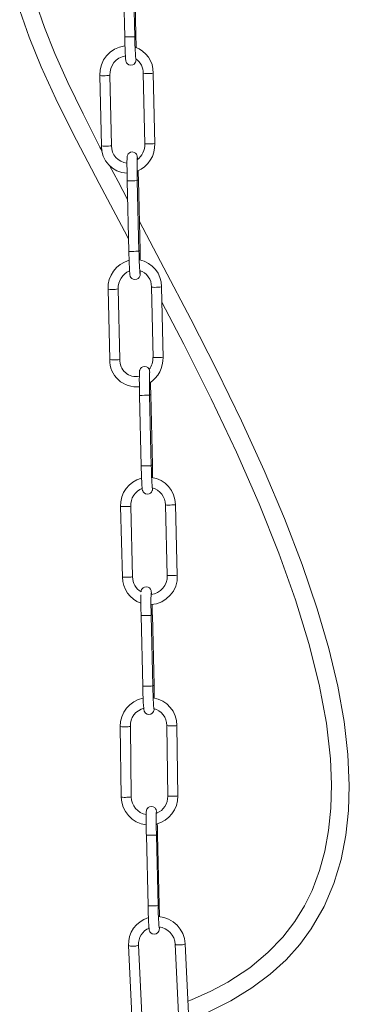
# Model space of a CAD drawing. Header units: millimetres. Extents: x -238 to 509, y -1369 to 291.
# Tile 3 of 7: x -103 to -5, y -978 to -685. Entities that reach past the tile are written whole.
import ezdxf

# ---------------------------------------------------------------- set-up
doc = ezdxf.new("R2010")
doc.units = ezdxf.units.MM

msp = doc.modelspace()

# ---------------------------------------------------------------- linework, layer by layer
at = {"color": 7, "linetype": 'Continuous', "lineweight": 15}
for p, q in [((-72.4, -669.11), (-71.9, -690.13)), ((-68.9, -690.13), (-69.4, -669.03)), ((-68.56, -689.89), (-69.06, -668.9)), ((-79.3, -701.58), (-78.82, -722.53)), ((-75.83, -722.46), (-76.3, -701.52)), ((-66.41, -700.93), (-65.93, -721.98)), ((-62.93, -721.98), (-63.41, -700.86)), ((-71.16, -732.94), (-70.66, -753.96)), ((-67.66, -753.96), (-68.16, -732.87)), ((-67.32, -753.73), (-67.82, -732.74)), ((-63.96, -764.51), (-63.48, -785.56)), ((-60.48, -785.56), (-60.96, -764.45)), ((-76.85, -765.17), (-76.38, -786.12)), ((-73.38, -786.05), (-73.85, -765.1)), ((-67.49, -796.75), (-66.99, -817.77)), ((-63.99, -817.77), (-64.49, -796.68)), ((-63.65, -817.54), (-64.15, -796.54)), ((-73.12, -829.83), (-72.56, -850.82)), ((-69.57, -850.74), (-70.12, -829.76)), ((-59.81, -829.35), (-59.26, -850.39)), ((-56.25, -850.39), (-56.81, -829.27)), ((-67.02, -862.29), (-66.52, -883.31)), ((-63.52, -883.31), (-64.02, -862.21)), ((-63.18, -883.07), (-63.68, -862.08)), ((-73.22, -895.29), (-72.96, -916.25)), ((-69.96, -916.21), (-70.22, -895.25)), ((-59.35, -895), (-59.09, -916.06)), ((-56.09, -916.06), (-56.35, -894.96)), ((-65.46, -927.64), (-64.96, -948.67)), ((-61.96, -948.67), (-62.46, -927.57)), ((-61.62, -948.43), (-62.12, -927.44)), ((-70.78, -960.45), (-69.83, -981.22)), ((-66.84, -981.08), (-67.78, -960.32)), ((-56.89, -960.06), (-55.94, -980.83)), ((-52.95, -980.7), (-53.89, -959.93))]:
    msp.add_line(p, q, dxfattribs=at)
at = {"color": 7, "linetype": 'Continuous', "lineweight": 15, "flags": 128}
for points in [[(-103.17, -682.22), (-100.39, -690.22), (-96.82, -698.97), (-92.42, -708.53), (-87.34, -718.79), (-79.54, -733.76), (-71.21, -749.42), (-70.75, -750.28)], [(-78.61, -724.13), (-79.27, -722.87), (-84.31, -713.02), (-88.85, -703.7), (-92.73, -695.06), (-95.83, -687.29), (-98.25, -680.2)], [(-71.9, -690.1), (-71.88, -690.88), (-71.84, -692.33), (-71.79, -693.69), (-71.74, -694.88), (-71.69, -695.87), (-71.64, -696.61), (-71.58, -697.15), (-71.53, -697.36), (-71.47, -697.55), (-71.33, -697.81), (-71.05, -698.13), (-70.63, -698.39), (-70.1, -698.49), (-69.52, -698.39), (-69.13, -698.17), (-68.87, -697.9), (-68.71, -697.64), (-68.63, -697.43), (-68.59, -697.29), (-68.56, -697.15), (-68.54, -696.92), (-68.52, -696.62)], [(-68.06, -726.55), (-68.09, -726.22), (-68.15, -725.68), (-68.2, -725.47), (-68.26, -725.28), (-68.4, -725.03), (-68.68, -724.7), (-69.1, -724.45), (-69.63, -724.34), (-70.2, -724.44), (-70.6, -724.67), (-70.86, -724.93), (-71.02, -725.2), (-71.1, -725.4), (-71.14, -725.55), (-71.16, -725.69), (-71.19, -725.91), (-71.21, -726.45), (-71.23, -727.22), (-71.23, -728.28), (-71.22, -729.52), (-71.2, -730.91), (-71.18, -732.38), (-71.16, -732.94)], [(-71.03, -738.47), (-73.88, -733.12), (-76.4, -728.33)], [(-47.48, -980.43), (-40.31, -976.91), (-34.03, -973.07), (-28.57, -968.97), (-23.86, -964.66), (-19.82, -960.15), (-16.35, -955.42), (-12.55, -948.83), (-9.62, -941.96), (-7.49, -934.87), (-6.06, -927.62), (-5.27, -920.24), (-5.04, -912.78), (-5.44, -903.61), (-6.57, -893.79), (-8.46, -883.27), (-11.13, -872.08), (-14.59, -860.22), (-19.06, -847.11), (-24.36, -833.37), (-30.42, -819.09), (-37.17, -804.35), (-44.49, -789.28), (-52.23, -774.04), (-60.22, -758.79), (-67.53, -745.05)], [(-70.66, -753.93), (-70.64, -754.71), (-70.6, -756.17), (-70.55, -757.52), (-70.5, -758.72), (-70.45, -759.7), (-70.4, -760.45), (-70.34, -760.99), (-70.29, -761.2), (-70.23, -761.39), (-70.09, -761.64), (-69.81, -761.96), (-69.39, -762.22), (-68.86, -762.33), (-68.28, -762.23), (-67.89, -762), (-67.63, -761.73), (-67.47, -761.47), (-67.39, -761.27), (-67.35, -761.12), (-67.32, -760.98), (-67.3, -760.76), (-67.27, -760.22), (-67.26, -759.61)], [(-60.86, -768.99), (-54.33, -781.54), (-46.2, -797.78), (-38.67, -813.66), (-31.9, -829.01), (-25.99, -843.69), (-21.02, -857.59), (-17.05, -870.54), (-13.99, -882.77), (-11.86, -894.25), (-10.65, -904.93), (-10.34, -912.48), (-10.53, -919.56), (-11.2, -926.17), (-12.33, -932.32), (-13.9, -938.09), (-16.15, -944.03), (-18.42, -948.61), (-21.29, -953.27), (-24.87, -957.93), (-29.28, -962.54), (-34.68, -967.04), (-41.23, -971.34), (-46.31, -974.05), (-52.04, -976.6), (-53.11, -976.99)], [(-64.42, -789.95), (-64.48, -789.49), (-64.52, -789.28), (-64.59, -789.09), (-64.72, -788.83), (-65, -788.51), (-65.42, -788.26), (-65.96, -788.15), (-66.53, -788.25), (-66.92, -788.48), (-67.18, -788.74), (-67.34, -789), (-67.43, -789.21), (-67.46, -789.36), (-67.49, -789.5), (-67.51, -789.72), (-67.54, -790.26), (-67.55, -791.03), (-67.56, -792.08), (-67.55, -793.33), (-67.53, -794.72), (-67.5, -796.19), (-67.49, -796.75)], [(-66.99, -817.74), (-66.97, -818.52), (-66.93, -819.98), (-66.88, -821.33), (-66.83, -822.53), (-66.78, -823.51), (-66.73, -824.26), (-66.66, -824.8), (-66.62, -825.01), (-66.55, -825.2), (-66.42, -825.45), (-66.14, -825.77), (-65.72, -826.03), (-65.18, -826.14), (-64.61, -826.04), (-64.22, -825.81), (-63.96, -825.54), (-63.8, -825.28), (-63.71, -825.08), (-63.67, -824.93), (-63.65, -824.79), (-63.62, -824.57), (-63.61, -824.27)], [(-63.91, -855.99), (-63.94, -855.57), (-64.01, -855.02), (-64.05, -854.81), (-64.12, -854.63), (-64.25, -854.37), (-64.53, -854.05), (-64.95, -853.79), (-65.49, -853.68), (-66.06, -853.79), (-66.45, -854.01), (-66.71, -854.28), (-66.87, -854.54), (-66.96, -854.75), (-66.99, -854.89), (-67.02, -855.03), (-67.04, -855.24)], [(-66.52, -883.28), (-66.5, -884.06), (-66.46, -885.51), (-66.41, -886.87), (-66.36, -888.06), (-66.31, -889.05), (-66.26, -889.79), (-66.19, -890.33), (-66.15, -890.54), (-66.08, -890.73), (-65.95, -890.99), (-65.67, -891.31), (-65.25, -891.57), (-64.71, -891.67), (-64.14, -891.57), (-63.75, -891.35), (-63.49, -891.08), (-63.33, -890.82), (-63.24, -890.61), (-63.2, -890.47), (-63.18, -890.33), (-63.15, -890.1), (-63.15, -889.92)], [(-62.37, -921.07), (-62.38, -920.92), (-62.45, -920.38), (-62.49, -920.17), (-62.56, -919.98), (-62.69, -919.73), (-62.97, -919.41), (-63.39, -919.15), (-63.93, -919.04), (-64.5, -919.14), (-64.89, -919.37), (-65.15, -919.64), (-65.31, -919.9), (-65.4, -920.1), (-65.44, -920.25), (-65.46, -920.39), (-65.49, -920.61), (-65.51, -921.15), (-65.52, -921.92), (-65.53, -922.98), (-65.52, -924.22), (-65.5, -925.61), (-65.47, -927.08), (-65.46, -927.64)], [(-64.96, -948.63), (-64.94, -949.41), (-64.9, -950.87), (-64.85, -952.22), (-64.8, -953.42), (-64.75, -954.4), (-64.7, -955.15), (-64.63, -955.69), (-64.59, -955.9), (-64.52, -956.09), (-64.39, -956.34), (-64.11, -956.66), (-63.69, -956.92), (-63.15, -957.03), (-62.58, -956.93), (-62.19, -956.7), (-61.93, -956.43), (-61.77, -956.17), (-61.68, -955.97), (-61.65, -955.82), (-61.62, -955.68), (-61.59, -955.46), (-61.57, -954.92), (-61.57, -954.86)]]:
    msp.add_lwpolyline(points, dxfattribs=at)
at = {"color": 8, "linetype": 'Continuous', "lineweight": 15, "flags": 128}
for points in [[(-71.9, -690.1), (-71.8, -690.1), (-71.49, -690.1), (-71.01, -690.09), (-70.44, -690.08), (-69.86, -690.06), (-69.37, -690.05), (-69.03, -690.04), (-68.9, -690.03), (-68.91, -690.03)], [(-65.93, -721.88), (-65.93, -721.88), (-65.81, -721.91), (-65.48, -721.94), (-65, -721.95), (-64.42, -721.94), (-63.85, -721.92)], [(-70.66, -753.93), (-70.56, -753.94), (-70.25, -753.93), (-69.77, -753.92), (-69.2, -753.91), (-68.62, -753.9), (-68.13, -753.88), (-67.79, -753.87), (-67.66, -753.86), (-67.67, -753.86)], [(-63.48, -785.46), (-63.49, -785.46), (-63.37, -785.5), (-63.04, -785.52), (-62.55, -785.53), (-61.98, -785.53), (-61.4, -785.51)], [(-66.99, -817.74), (-66.89, -817.74), (-66.58, -817.74), (-66.1, -817.73), (-65.53, -817.72), (-64.95, -817.71), (-64.46, -817.69), (-64.12, -817.68), (-63.99, -817.67), (-64, -817.67)], [(-57.29, -850.33), (-56.78, -850.31), (-56.42, -850.28), (-56.26, -850.26), (-56.28, -850.26)], [(-66.52, -883.28), (-66.42, -883.28), (-66.11, -883.28), (-65.63, -883.27), (-65.06, -883.26), (-64.48, -883.24), (-63.99, -883.23), (-63.65, -883.22), (-63.52, -883.21), (-63.53, -883.21)], [(-59.06, -915.96), (-59.08, -915.98), (-58.88, -916.01), (-58.5, -916.03), (-57.97, -916.04), (-57.38, -916.03)], [(-64.96, -948.63), (-64.86, -948.64), (-64.55, -948.63), (-64.07, -948.62), (-63.5, -948.61), (-62.92, -948.6), (-62.43, -948.58), (-62.09, -948.57), (-61.96, -948.56), (-61.97, -948.56)]]:
    msp.add_lwpolyline(points, dxfattribs=at)
at = {"color": 8, "linetype": 'Continuous', "lineweight": 15}
for centre, radius, start, end in [((-68.89, -686.69), 3.22, 269.7427, 275.8352), ((-78.11, -694.91), 6.77, 259.9, 277.5906), ((-77.11, -698.76), 2.87, 267.8164, 286.3079), ((-65.22, -694.21), 6.83, 259.9813, 277.5384), ((-64.21, -698.11), 2.87, 267.8093, 286.3209), ((-77.64, -715.86), 6.78, 259.9055, 277.587), ((-76.63, -719.71), 2.87, 267.8139, 286.3124), ((-63.74, -719.08), 2.84, 267.7434, 286.4042), ((-71.01, -676.25), 56.69, 269.8471, 272.8797), ((-68.13, -729.7), 3.05, 269.8429, 275.8491), ((-67.65, -750.52), 3.22, 269.7427, 275.8352), ((-62.77, -757.79), 6.83, 259.9813, 277.5384), ((-61.77, -761.69), 2.87, 267.8093, 286.3209), ((-75.67, -758.5), 6.77, 259.9, 277.5906), ((-74.66, -762.34), 2.87, 267.8164, 286.3079), ((-75.19, -779.44), 6.78, 259.9055, 277.587), ((-74.19, -783.29), 2.87, 267.8139, 286.3124), ((-61.29, -782.67), 2.84, 267.7434, 286.4042), ((-67.34, -740.06), 56.69, 269.8471, 272.8797), ((-64.46, -793.51), 3.05, 269.8429, 275.8491), ((-63.98, -814.33), 3.22, 269.7427, 275.8352), ((-72.21, -814.42), 15.44, 266.6116, 273.9021), ((-71.01, -824.25), 5.58, 268.5468, 279.2173), ((-58.91, -811.32), 18.06, 267.1455, 273.3792), ((-57.71, -823.75), 5.6, 268.5604, 279.1977), ((-71.65, -835.39), 15.45, 266.6147, 273.9002), ((-70.46, -845.22), 5.59, 268.5552, 279.2052), ((-58.34, -833.34), 17.02, 266.969, 273.5206), ((-66.87, -805.6), 56.69, 269.8471, 272.8797), ((-63.99, -859.05), 3.05, 269.8429, 275.8491), ((-63.51, -879.87), 3.22, 269.7427, 275.8352), ((-72.14, -889.56), 5.83, 259.3367, 276.1866), ((-71.24, -890.64), 4.73, 266.7255, 282.4994), ((-58.23, -888.03), 7.07, 260.825, 274.7049), ((-57.38, -890.35), 4.73, 266.7297, 282.4924), ((-71.88, -910.53), 5.82, 259.3283, 276.1922), ((-70.98, -911.59), 4.73, 266.732, 282.4884), ((-57.08, -911.97), 4.07, 265.7141, 283.6747), ((-65.31, -870.95), 56.69, 269.8471, 272.8797), ((-62.43, -924.4), 3.05, 269.8429, 275.8491), ((-61.95, -945.22), 3.22, 269.7427, 275.8352), ((-69.88, -958.43), 2.22, 246.0153, 281.0233), ((-69.11, -957.56), 3.06, 263.5788, 295.8057), ((-55.99, -958.04), 2.22, 246.052, 281.003), ((-55.13, -957.69), 2.56, 260.3473, 299.0728)]:
    msp.add_arc(centre, radius, start, end, dxfattribs=at)
at = {"color": 7, "linetype": 'Continuous', "lineweight": 15}
for centre, radius, start, end in [((26.24, -689.28), 95.14, 180.4506, 184.4369), ((-328.76, -696.15), 260.27, 0.6306, 1.3769), ((-70.92, -701.13), 8.39, 96.1603, 183.1082), ((-71.44, -700.76), 8.03, 359.2611, 70.8894), ((-70.84, -701.17), 5.47, 99.0057, 183.6714), ((-71.5, -700.8), 5.1, 358.5972, 55.2558), ((-70.86, -722.68), 7.97, 178.9654, 267.496), ((-70.8, -722.61), 5.03, 178.378, 265.0801), ((-71.66, -722.1), 5.74, 306.9036, 2.2462), ((-71.58, -722.12), 8.65, 292.8687, 2.0802), ((36.79, -728.99), 105.02, 178.4394, 182.1179), ((-286.85, -737.75), 219.09, 1.3105, 2.0407), ((27.48, -753.11), 95.14, 180.4506, 184.4369), ((-296.54, -759.34), 229.28, 0.7079, 1.4014), ((-68.4, -764.76), 8.47, 104.9823, 182.7669), ((-68.99, -764.35), 8.03, 359.3335, 79.0473), ((-68.21, -764.84), 5.65, 113.408, 182.616), ((-68.97, -764.33), 5.01, 357.9451, 72.4094), ((-68.41, -786.25), 7.97, 179.0535, 276.2998), ((-68.51, -786.31), 4.87, 176.9438, 281.3361), ((-69.02, -785.7), 5.54, 322.8011, 2.4963), ((-69.24, -785.68), 8.76, 302.382, 1.8788), ((40.46, -792.8), 105.02, 178.4394, 182.1179), ((-281.32, -801.4), 217.22, 1.2807, 2.2515), ((31.15, -816.92), 95.14, 180.4506, 184.4369), ((-284.79, -823.08), 221.21, 0.4834, 1.4349), ((-64.75, -829.45), 8.38, 104.746, 182.6458), ((-65.05, -829.31), 8.24, 0.2787, 81.8555), ((-64.62, -829.51), 5.51, 110.8395, 182.5768), ((-65.05, -829.31), 5.24, 359.5246, 74.9102), ((-64.38, -850.82), 8.19, 180.0062, 250.7168), ((-64.32, -850.76), 5.24, 179.751, 238.7479), ((-64.57, -850.68), 8.33, 273.4232, 2.8923), ((-64.66, -850.64), 5.41, 276.1874, 3.2216), ((93.91, -857.7), 161, 179.4348, 181.6317), ((40.93, -858.33), 105.02, 178.4394, 182.1179), ((-294.58, -867.42), 230.96, 1.3242, 2.0934), ((32.97, -882.41), 96.49, 180.472, 184.3946), ((-283.76, -888.6), 220.65, 0.4571, 1.4341), ((-64.79, -895.12), 8.43, 101.0938, 181.1312), ((-64.66, -895), 8.31, 0.2137, 81.3211), ((-64.93, -894.99), 5.29, 103.2332, 182.8141), ((-64.63, -894.98), 5.28, 359.726, 75.4592), ((-64.59, -916.2), 8.36, 180.3849, 263.6634), ((-64.58, -916.19), 5.37, 180.2457, 259.9925), ((-64.54, -916.09), 8.45, 283.8256, 1.0933), ((-64.4, -916.15), 5.32, 292.4269, 2.0252), ((42.49, -923.69), 105.02, 178.4394, 182.1179), ((-297.84, -932.9), 235.79, 1.329, 2.109), ((33.18, -947.81), 95.14, 180.4506, 184.4369), ((-322.57, -954.7), 261.02, 0.6293, 1.3765), ((-62.45, -960.34), 8.57, 2.7285, 86.1026), ((-62.55, -960.04), 8.23, 106.2119, 182.9021), ((-62.38, -960.31), 5.5, 2.5178, 82.9658), ((-62.71, -959.97), 5.09, 111.4655, 183.9082)]:
    msp.add_arc(centre, radius, start, end, dxfattribs=at)

doc.saveas('drawing.dxf')
